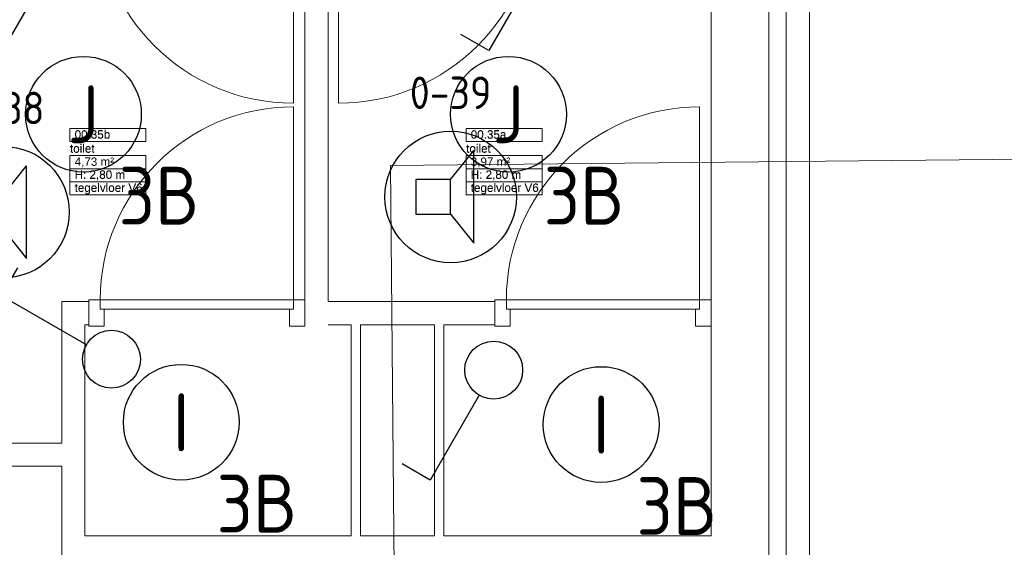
# Model space of a CAD drawing. Header units: millimetres. Extents: x -39149 to 267781, y -2340 to 58540.
# Tile 73 of 244: x 14814 to 19067, y 33425 to 35704. Entities that reach past the tile are written whole.
import ezdxf
from ezdxf.enums import TextEntityAlignment as Align

# ---------------------------------------------------------------- set-up
doc = ezdxf.new("R2010")
doc.units = ezdxf.units.MM
doc.header["$LTSCALE"] = 100
doc.header["$MEASUREMENT"] = 0
doc.linetypes.add('B0304', pattern=[120, 100, -10, 0, -10])
doc.linetypes.add('B0703', pattern=[93.740001, 62.5, -31.240001])
for name, color, linetype in [('00  Bestaand', 7, 'Continuous'), ('00  Bestaand Deuren', 7, 'Continuous'), ('00  Bestaande kolommen', 7, 'Continuous'), ('24 Trappen', 7, 'Continuous'), ('A Lijn doorsnede', 7, 'Continuous'), ('EL6311--_LICHT_BINNEN', 3, 'Continuous'), ('EL6421--_GELUID', 3, 'Continuous'), ('handhaven - AL$1A---_ALGEMEEN', 8, 'Continuous'), ('Z Ruimteoppervlak', 7, 'Continuous'), ('Z Ruimteoppervlak Zone label', 7, 'Continuous'), ('Z Ruimteoppervlak Zone tekst', 7, 'Continuous')]:
    doc.layers.add(name, color=color, linetype=linetype)
doc.styles.add('buro-012', font='isocp.shx', dxfattribs={"height": 120})
doc.styles.add('BURO-018', font='isocp.shx', dxfattribs={"height": 180})
doc.styles.add('BURO-025', font='isocp.shx', dxfattribs={"height": 250})
doc.styles.add('GENERATED_STYLE_1', font='arial.ttf')
doc.styles.add('GENERATED_STYLE_2', font='swiss.ttf')
doc.styles.get("Standard").update_dxf_attribs({"font": 'txt', "bigfont": 'BIGFONT.SHX'})

# ---------------------------------------------------------------- blocks, each defined once
blk = doc.blocks.new('toilet_00.35a_16_7', base_point=(16906.4, 35092.2))
at = {"layer": 'Z Ruimteoppervlak Zone label', "color": 8, "linetype": 'Continuous', "lineweight": 0}
for p, q in [((16742.4, 35233.6), (17070.5, 35233.6)), ((16742.4, 35177), (16742.4, 35233.6)), ((17070.5, 35233.6), (17070.5, 35177)), ((17070.5, 35177), (16742.4, 35177)), ((16742.4, 35116.7), (17070.5, 35116.7)), ((16742.4, 35060.1), (16742.4, 35116.7)), ((17070.5, 35116.7), (17070.5, 35060.1)), ((17070.5, 35060.1), (16742.4, 35060.1)), ((16742.4, 35060.1), (17070.5, 35060.1)), ((16742.4, 35003.5), (16742.4, 35060.1)), ((17070.5, 35060.1), (17070.5, 35003.5)), ((17070.5, 35003.5), (16742.4, 35003.5)), ((16742.4, 35003.5), (17070.5, 35003.5)), ((16742.4, 34947), (16742.4, 35003.5)), ((17070.5, 35003.5), (17070.5, 34947)), ((17070.5, 34947), (16742.4, 34947))]:
    blk.add_line(p, q, dxfattribs=at)
at = {"linetype": 'Continuous', "lineweight": 0, "flags": 1}
for tag in ['ROOM_AREA', 'ROOM_PERIM', 'ROOM_WALLS_SURF', 'ROOM_DOORS_SURF', 'ROOM_WINDS_SURF', 'ROOM_BASELEV', 'ROOM_NET_AREA', 'ROOM_REDUCED_AREA', 'ROOM_CALC_AREA', 'ROOM_VOLUME']:
    blk.add_attdef(tag, text='', height=2000, dxfattribs=at).set_placement((16906.4, 34520.7), align=Align.BOTTOM_LEFT)
at = {"layer": 'Z Ruimteoppervlak Zone tekst', "color": 2, "lineweight": 0, "insert": (16762.3, 35108.5), "char_height": 36, "attachment_point": 1, "style": 'GENERATED_STYLE_1'}
blk.add_mtext('{3,97 m²}', dxfattribs=at)
at = {"layer": 'Z Ruimteoppervlak Zone tekst', "color": 2, "lineweight": 0}
for tag, style, p in [('ROOM_NUMBER', 'GENERATED_STYLE_1', (16762.3, 35178.7)), ('ROOM_NAME', 'GENERATED_STYLE_2', (16742.4, 35118)), ('ROOM_HEIGHT', 'GENERATED_STYLE_1', (16762.3, 35005.2)), ('BASEC', 'GENERATED_STYLE_1', (16762.3, 34948.7))]:
    blk.add_attdef(tag, text='', height=36, dxfattribs=dict(at, style=style)).set_placement(p, align=Align.BOTTOM_LEFT)
blk = doc.blocks.new('toilet_00.35b_17_7', base_point=(15195.6, 35092.2))
at = {"layer": 'Z Ruimteoppervlak Zone label', "color": 8, "linetype": 'Continuous', "lineweight": 0}
for p, q in [((15031.5, 35233.6), (15359.7, 35233.6)), ((15031.5, 35177), (15031.5, 35233.6)), ((15359.7, 35233.6), (15359.7, 35177)), ((15359.7, 35177), (15031.5, 35177)), ((15031.5, 35116.7), (15359.7, 35116.7)), ((15031.5, 35060.1), (15031.5, 35116.7)), ((15359.7, 35116.7), (15359.7, 35060.1)), ((15359.7, 35060.1), (15031.5, 35060.1)), ((15031.5, 35060.1), (15359.7, 35060.1)), ((15031.5, 35003.5), (15031.5, 35060.1)), ((15359.7, 35060.1), (15359.7, 35003.5)), ((15359.7, 35003.5), (15031.5, 35003.5)), ((15031.5, 35003.5), (15359.7, 35003.5)), ((15031.5, 34947), (15031.5, 35003.5)), ((15359.7, 35003.5), (15359.7, 34947)), ((15359.7, 34947), (15031.5, 34947))]:
    blk.add_line(p, q, dxfattribs=at)
at = {"linetype": 'Continuous', "lineweight": 0, "flags": 1}
for tag in ['ROOM_AREA', 'ROOM_PERIM', 'ROOM_WALLS_SURF', 'ROOM_DOORS_SURF', 'ROOM_WINDS_SURF', 'ROOM_BASELEV', 'ROOM_NET_AREA', 'ROOM_REDUCED_AREA', 'ROOM_CALC_AREA', 'ROOM_VOLUME']:
    blk.add_attdef(tag, text='', height=2000, dxfattribs=at).set_placement((15195.6, 34520.7), align=Align.BOTTOM_LEFT)
at = {"layer": 'Z Ruimteoppervlak Zone tekst', "color": 2, "lineweight": 0, "insert": (15051.5, 35108.5), "char_height": 36, "attachment_point": 1, "style": 'GENERATED_STYLE_1'}
blk.add_mtext('{4,73 m²}', dxfattribs=at)
at = {"layer": 'Z Ruimteoppervlak Zone tekst', "color": 2, "lineweight": 0}
for tag, style, p in [('ROOM_NUMBER', 'GENERATED_STYLE_1', (15051.5, 35178.7)), ('ROOM_NAME', 'GENERATED_STYLE_2', (15031.5, 35118)), ('ROOM_HEIGHT', 'GENERATED_STYLE_1', (15051.5, 35005.2)), ('BASEC', 'GENERATED_STYLE_1', (15051.5, 34948.7))]:
    blk.add_attdef(tag, text='', height=36, dxfattribs=dict(at, style=style)).set_placement(p, align=Align.BOTTOM_LEFT)
blk = doc.blocks.new('Wall_28_7', base_point=(18225.2, 36300))
at = {"layer": '00  Bestaand', "color": 8, "linetype": 'Continuous', "lineweight": 0}
for p, q in [((18125.2, 36375), (18125.2, 36350)), ((18125.2, 36250), (18125.2, 32500)), ((18225.2, 32400), (18225.2, 36225))]:
    blk.add_line(p, q, dxfattribs=at)
blk = doc.blocks.new('Wall_35_7', base_point=(18050.2, 33375))
at = {"layer": '00  Bestaand', "color": 8, "linetype": 'Continuous', "lineweight": 0}
for p, q in [((16246.2, 33475), (15096.2, 33475)), ((16606.2, 33475), (16286.2, 33475)), ((17800.2, 33475), (16646.2, 33475)), ((15096.2, 33375), (17800.2, 33375))]:
    blk.add_line(p, q, dxfattribs=at)
blk = doc.blocks.new('Wall_36_7', base_point=(14996.2, 33775))
at = {"layer": '00  Bestaand', "color": 8, "linetype": 'Continuous', "lineweight": 0}
for p, q in [((14996.2, 33875), (14225.2, 33875)), ((14225.2, 33775), (14996.2, 33775))]:
    blk.add_line(p, q, dxfattribs=at)
blk = doc.blocks.new('D1a bi h 14_11')
at = {"layer": '00  Bestaand Deuren', "color": 8, "linetype": 'Continuous', "lineweight": 0}
for p, q in [((-425, 0), (-425, 850)), ((-475, 0), (-408, 0)), ((-475, 0), (-475, -114)), ((-425, 0), (425, 0)), ((-425, -40), (-425, 0)), ((408, 0), (475, 0)), ((425, 0), (425, -40)), ((475, -114), (475, 0)), ((-475, -7), (-475, -107)), ((425, -40), (-425, -40)), ((-408, -40), (-408, -114)), ((408, -40), (408, -114)), ((475, -7), (475, -107)), ((475, -7), (475, -107)), ((-475, -114), (-408, -114)), ((408, -114), (475, -114))]:
    blk.add_line(p, q, dxfattribs=at)
blk.add_arc((-425, 0), 850, 0, 90, dxfattribs=at)
blk = doc.blocks.new('D1a bi h 14_12')
at = {"layer": '00  Bestaand Deuren', "color": 8, "linetype": 'Continuous', "lineweight": 0}
for p, q in [((-425, 0), (-425, 850)), ((-475, 0), (-408, 0)), ((-475, 0), (-475, -114)), ((-425, 0), (425, 0)), ((-425, -40), (-425, 0)), ((408, 0), (475, 0)), ((425, 0), (425, -40)), ((475, -114), (475, 0)), ((-475, -7), (-475, -107)), ((425, -40), (-425, -40)), ((-408, -40), (-408, -114)), ((408, -40), (408, -114)), ((475, -7), (475, -107)), ((475, -7), (475, -107)), ((-475, -114), (-408, -114)), ((408, -114), (475, -114))]:
    blk.add_line(p, q, dxfattribs=at)
blk.add_arc((-425, 0), 850, 0, 90, dxfattribs=at)
blk = doc.blocks.new('Wall_40_7', base_point=(14225.2, 36300))
at = {"layer": '00  Bestaand', "color": 8, "linetype": 'Continuous', "lineweight": 0}
for p, q in [((15096.2, 36300), (13975.2, 36300)), ((15096.2, 36200), (15096.2, 36300)), ((15096.2, 36200), (15096.2, 36300)), ((16046.2, 36200), (16046.2, 36300)), ((16141.2, 36300), (16046.2, 36300)), ((16141.2, 36200), (16141.2, 36300)), ((17091.2, 36200), (17091.2, 36300)), ((17091.2, 36200), (17091.2, 36300)), ((17800.2, 36300), (17091.2, 36300)), ((17800.2, 36200), (17800.2, 36300)), ((14225.2, 36200), (15096.2, 36200)), ((17091.2, 36200), (17800.2, 36200))]:
    blk.add_line(p, q, dxfattribs=at)
at = {"layer": '00  Bestaand Deuren', "color": 1, "linetype": 'Continuous', "lineweight": 0, "zscale": 1000, "rotation": 180}
blk.add_blockref('D1a bi h 14_12', (15571.2, 36193), dxfattribs=at)
at = {"layer": '00  Bestaand Deuren', "color": 1, "linetype": 'Continuous', "lineweight": 0, "xscale": -1, "zscale": 1000, "rotation": 180}
blk.add_blockref('D1a bi h 14_11', (16616.2, 36193), dxfattribs=at)
blk = doc.blocks.new('Wall_46_7', base_point=(18050.2, 36300))
at = {"layer": '00  Bestaande kolommen', "color": 8, "linetype": 'Continuous', "lineweight": 0}
for p, q in [((17800.2, 36350), (17800.2, 34486.535179)), ((18050.2, 32575), (18050.2, 36250)), ((17800.2, 34386.535179), (17800.2, 33475)), ((17800.2, 33375), (17800.2, 32575)), ((17800.2, 32575), (18050.2, 32575))]:
    blk.add_line(p, q, dxfattribs=at)
blk = doc.blocks.new('Wall_92_7', base_point=(14996.2, 32575))
at = {"layer": '00  Bestaand', "color": 8, "linetype": 'Continuous', "lineweight": 0}
for p, q in [((14996.2, 34486.535179), (14996.2, 33875)), ((15096.2, 33475), (15096.2, 34386.535179)), ((14996.2, 33775), (14996.2, 32675)), ((15096.2, 32575), (15096.2, 33375))]:
    blk.add_line(p, q, dxfattribs=at)
blk = doc.blocks.new('Wall_93_7', base_point=(16046.2, 34386.535179))
at = {"layer": '00  Bestaand', "color": 8, "linetype": 'Continuous', "lineweight": 0}
for p, q in [((16046.2, 36200), (16046.2, 34486.535179)), ((16146.2, 34486.535179), (16146.2, 36200))]:
    blk.add_line(p, q, dxfattribs=at)
blk = doc.blocks.new('D1a bi h 14_23')
at = {"layer": '00  Bestaand Deuren', "color": 8, "linetype": 'Continuous', "lineweight": 0}
for p, q in [((-417, 0), (-417, 834)), ((-467, 0), (-400, 0)), ((-467, 0), (-467, -114)), ((-417, 0), (417, 0)), ((-417, -40), (-417, 0)), ((400, 0), (467, 0)), ((417, 0), (417, -40)), ((467, -114), (467, 0)), ((-467, -7), (-467, -107)), ((417, -40), (-417, -40)), ((-400, -40), (-400, -114)), ((400, -40), (400, -114)), ((467, -7), (467, -107)), ((467, -7), (467, -107)), ((-467, -114), (-400, -114)), ((400, -114), (467, -114))]:
    blk.add_line(p, q, dxfattribs=at)
blk.add_arc((-417, 0), 834, 0, 90, dxfattribs=at)
blk = doc.blocks.new('Wall_94_7', base_point=(14996.2, 34486.5))
at = {"layer": '00  Bestaand', "color": 8, "linetype": 'Continuous', "lineweight": 0}
for p, q in [((15112.2, 34486.5), (14996.2, 34486.5)), ((15112.2, 34486.5), (15112.2, 34386.5)), ((15112.2, 34486.5), (15112.2, 34386.5)), ((16046.2, 34486.5), (16046.2, 34386.5)), ((16866.2, 34486.5), (16146.2, 34486.5)), ((16866.2, 34486.5), (16866.2, 34386.5)), ((16866.2, 34486.5), (16866.2, 34386.5)), ((17800.2, 34486.5), (17800.2, 34386.5)), ((15096.2, 34386.5), (15112.2, 34386.5)), ((16146.2, 34386.5), (16246.2, 34386.5)), ((16286.2, 34386.5), (16606.2, 34386.5)), ((16646.2, 34386.5), (16866.2, 34386.5))]:
    blk.add_line(p, q, dxfattribs=at)
at = {"layer": '00  Bestaand Deuren', "color": 1, "linetype": 'Continuous', "lineweight": 0, "xscale": -1, "zscale": 1000}
for p in [(15579.2, 34493.5), (17333.2, 34493.5)]:
    blk.add_blockref('D1a bi h 14_23', p, dxfattribs=at)
blk = doc.blocks.new('Wall_105_7', base_point=(16246.2, 33375))
at = {"layer": '00  Bestaand', "color": 8, "linetype": 'Continuous', "lineweight": 0}
for p, q in [((16246.2, 34386.5), (16246.2, 33475)), ((16286.2, 33475), (16286.2, 34386.5))]:
    blk.add_line(p, q, dxfattribs=at)
blk = doc.blocks.new('Wall_106_7', base_point=(16646.2, 33375))
at = {"layer": '00  Bestaand', "color": 8, "linetype": 'Continuous', "lineweight": 0}
for p, q in [((16606.2, 34386.5), (16606.2, 33475)), ((16646.2, 33475), (16646.2, 34386.5))]:
    blk.add_line(p, q, dxfattribs=at)
blk = doc.blocks.new('201123_trap bg-v1')
at = {"layer": '24 Trappen', "color": 8, "linetype": 'Continuous', "lineweight": 0}
blk.add_arc((25211.5, 24000.1), 10649.9, 105.69634, 130.89449, dxfattribs=at)
at = {"layer": '24 Trappen', "color": 8, "linetype": 'B0703', "lineweight": 0}
blk.add_arc((25211.5, 24000.1), 10599.9, 105.65299, 130.89455, dxfattribs=at)
blk = doc.blocks.new('Cutting Plane_1_7', base_point=(25550.9, 14373.3))
at = {"layer": 'A Lijn doorsnede', "color": 8, "linetype": 'B0304', "lineweight": 0}
for p, q in [((16415, 35073.7), (25226.1, 35160.5)), ((16619.8, 14285.3), (16415, 35073.7))]:
    blk.add_line(p, q, dxfattribs=at)
blk = doc.blocks.new('toilet_00.35a_16_8', base_point=(16906.4, 35092.2))
at = {"layer": 'Z Ruimteoppervlak Zone label', "color": 8, "linetype": 'Continuous', "lineweight": 0}
for p, q in [((16742.4, 35233.6), (17070.5, 35233.6)), ((16742.4, 35177), (16742.4, 35233.6)), ((17070.5, 35233.6), (17070.5, 35177)), ((17070.5, 35177), (16742.4, 35177)), ((16742.4, 35116.7), (17070.5, 35116.7)), ((16742.4, 35060.1), (16742.4, 35116.7)), ((17070.5, 35116.7), (17070.5, 35060.1)), ((17070.5, 35060.1), (16742.4, 35060.1)), ((16742.4, 35060.1), (17070.5, 35060.1)), ((16742.4, 35003.5), (16742.4, 35060.1)), ((17070.5, 35060.1), (17070.5, 35003.5)), ((17070.5, 35003.5), (16742.4, 35003.5)), ((16742.4, 35003.5), (17070.5, 35003.5)), ((16742.4, 34947), (16742.4, 35003.5)), ((17070.5, 35003.5), (17070.5, 34947)), ((17070.5, 34947), (16742.4, 34947))]:
    blk.add_line(p, q, dxfattribs=at)
blk = doc.blocks.new('toilet_00.35b_17_8', base_point=(15195.6, 35092.2))
at = {"layer": 'Z Ruimteoppervlak Zone label', "color": 8, "linetype": 'Continuous', "lineweight": 0}
for p, q in [((15031.5, 35233.6), (15359.7, 35233.6)), ((15031.5, 35177), (15031.5, 35233.6)), ((15359.7, 35233.6), (15359.7, 35177)), ((15359.7, 35177), (15031.5, 35177)), ((15031.5, 35116.7), (15359.7, 35116.7)), ((15031.5, 35060.1), (15031.5, 35116.7)), ((15359.7, 35116.7), (15359.7, 35060.1)), ((15359.7, 35060.1), (15031.5, 35060.1)), ((15031.5, 35060.1), (15359.7, 35060.1)), ((15031.5, 35003.5), (15031.5, 35060.1)), ((15359.7, 35060.1), (15359.7, 35003.5)), ((15359.7, 35003.5), (15031.5, 35003.5)), ((15031.5, 35003.5), (15359.7, 35003.5)), ((15031.5, 34947), (15031.5, 35003.5)), ((15359.7, 35003.5), (15359.7, 34947)), ((15359.7, 34947), (15031.5, 34947))]:
    blk.add_line(p, q, dxfattribs=at)
blk = doc.blocks.new('1114A1')
at = {"color": 0, "linetype": 'Continuous'}
for p, q in [((0.625, 3.333), (2.742, 7)), ((2.742, 7), (3.955, 6.3))]:
    blk.add_line(p, q, dxfattribs=at)
blk.add_circle((0, 2.25), 1.25, dxfattribs=at)
at = {"color": 0, "linetype": 'Continuous', "style": 'BURO-018'}
blk.add_attdef('SWITCHCODE', text='', height=1.8, dxfattribs=at).set_placement((3.356, 9), align=Align.MIDDLE)
at = {"color": 0, "linetype": 'Continuous', "style": 'BURO-018', "flags": 1}
blk.add_attdef('ARTICLECODE', text='', height=1.8, dxfattribs=at).set_placement((0, 0), align=Align.MIDDLE)
blk = doc.blocks.new('1115B3A')
at = {"layer": 'handhaven - AL$1A---_ALGEMEEN', "color": 0, "linetype": 'Continuous'}
blk.add_circle((0, 0), 2.5, dxfattribs=at)
at = {"layer": 'handhaven - AL$1A---_ALGEMEEN', "color": 0, "linetype": 'Continuous', "style": 'BURO-018'}
for tag, p in [('CIRCUIT', (0, 5)), ('PANEL', (0, 5)), ('SUBCIRCUIT', (4.5, 5)), ('LIGHTFIXTURECODE', (0, 0)), ('SWITCHCODE', (4.5, -1))]:
    blk.add_attdef(tag, text='', height=1.8, dxfattribs=at).set_placement(p, align=Align.MIDDLE)
blk = doc.blocks.new('E00497')
at = {"color": 0}
for p, q in [((0, 0.75), (1, 2)), ((1, -2), (1, 2)), ((0, 0.75), (-1.5, 0.75)), ((0, -0.75), (0, 0.75)), ((-1.5, -0.75), (0, -0.75)), ((0, -0.75), (1, -2))]:
    blk.add_line(p, q, dxfattribs=at)
blk.add_line((-1.5, 0.75), (-1.5, -0.75))
blk.add_circle((0, 0), 2.841, dxfattribs=at)
at = {"color": 0, "linetype": 'Continuous', "style": 'BURO-018'}
blk.add_attdef('TEXT1', text='', height=1.8, dxfattribs=at).set_placement((0, 4.5), align=Align.MIDDLE)
at = {"color": 0, "linetype": 'Continuous', "style": 'BURO-018', "flags": 1}
blk.add_attdef('ARTICLECODE', text='', height=1.8, dxfattribs=at).set_placement((0, 0), align=Align.MIDDLE)

msp = doc.modelspace()

# ---------------------------------------------------------------- linework, layer by layer
at = {"layer": '00  Bestaand', "color": 8, "linetype": 'B0703', "lineweight": 0}
msp.add_line((35674.9, 35560), (18225.2, 35560), dxfattribs=at)

# ---------------------------------------------------------------- block references
at = {"layer": '00  Bestaand', "color": 1, "lineweight": 0}
for name, p in [('Wall_28_7', (18225.2, 36300)), ('Wall_40_7', (14225.2, 36300)), ('Wall_93_7', (16046.2, 34386.5)), ('Wall_94_7', (14996.2, 34486.5)), ('Wall_92_7', (14996.2, 32575)), ('Wall_105_7', (16246.2, 33375)), ('Wall_106_7', (16646.2, 33375)), ('Wall_36_7', (14996.2, 33775)), ('Wall_35_7', (18050.2, 33375))]:
    msp.add_blockref(name, p, dxfattribs=at)
at = {"layer": '00  Bestaande kolommen', "color": 1, "lineweight": 0}
msp.add_blockref('Wall_46_7', (18050.2, 36300), dxfattribs=at)
at = {"layer": '24 Trappen', "color": 1, "linetype": 'Continuous', "lineweight": 0, "zscale": 1000}
msp.add_blockref('201123_trap bg-v1', (-6.1, 49.6), dxfattribs=at)
msp.add_blockref('201123_trap bg-v1', (-6.1, 49.6), dxfattribs=at)
at = {"layer": 'A Lijn doorsnede', "color": 3, "lineweight": 0}
msp.add_blockref('Cutting Plane_1_7', (25550.9, 14373.3), dxfattribs=at)
at = {"layer": 'EL6311--_LICHT_BINNEN', "linetype": 'Continuous', "xscale": 100, "yscale": 100, "zscale": 100}
for p, rotation in [((15013.7, 36270.3), 180), ((17114.5, 36270.3), 180), ((15435.6, 34237.1), 90), ((16861.3, 34415.3), 180)]:
    msp.add_blockref('1114A1', p, dxfattribs=dict(at, rotation=rotation))
at = {"layer": 'EL6311--_LICHT_BINNEN', "linetype": 'Continuous'}
ref = msp.add_blockref('1115B3A', (15089.5, 35295.1), dxfattribs=dict(at, xscale=100, yscale=100, zscale=100))
ref.add_attrib('CIRCUIT', '3B', dxfattribs={"layer": '0', "linetype": 'ByBlock', "height": 250, "style": 'BURO-025'}).set_placement((15416.3, 34944), align=Align.MIDDLE)
ref.add_attrib('LIGHTFIXTURECODE', 'J', dxfattribs={"layer": '0', "linetype": 'ByBlock', "height": 250, "style": 'BURO-025'}).set_placement((15089.5, 35295.1), align=Align.MIDDLE)
ref = msp.add_blockref('1115B3A', (16925.1, 35295.1), dxfattribs=dict(at, xscale=100, yscale=100, zscale=100))
ref.add_attrib('CIRCUIT', '3B', dxfattribs={"layer": '0', "linetype": 'ByBlock', "height": 250, "style": 'BURO-025'}).set_placement((17251.9, 34944), align=Align.MIDDLE)
ref.add_attrib('LIGHTFIXTURECODE', 'J', dxfattribs={"layer": '0', "linetype": 'ByBlock', "height": 250, "style": 'BURO-025'}).set_placement((16925.1, 35295.1), align=Align.MIDDLE)
ref = msp.add_blockref('1115B3A', (15512.1, 33965), dxfattribs=dict(at, xscale=100, yscale=100, zscale=100))
ref.add_attrib('CIRCUIT', '3B', dxfattribs={"layer": '0', "linetype": 'ByBlock', "height": 250, "style": 'BURO-025'}).set_placement((15838.9, 33613.9), align=Align.MIDDLE)
ref.add_attrib('LIGHTFIXTURECODE', 'I', dxfattribs={"layer": '0', "linetype": 'ByBlock', "height": 250, "style": 'BURO-025'}).set_placement((15512.1, 33965), align=Align.MIDDLE)
ref = msp.add_blockref('1115B3A', (17325.7, 33955), dxfattribs=dict(at, xscale=100, yscale=100, zscale=100))
ref.add_attrib('CIRCUIT', '3B', dxfattribs={"layer": '0', "linetype": 'ByBlock', "height": 250, "style": 'BURO-025'}).set_placement((17652.5, 33603.9), align=Align.MIDDLE)
ref.add_attrib('LIGHTFIXTURECODE', 'I', dxfattribs={"layer": '0', "linetype": 'ByBlock', "height": 250, "style": 'BURO-025'}).set_placement((17325.7, 33955), align=Align.MIDDLE)
at = {"layer": 'EL6421--_GELUID', "linetype": 'Continuous'}
ref = msp.add_blockref('E00497', (16675.4, 34938.2), dxfattribs=dict(at, xscale=100, yscale=100, zscale=100))
ref.add_attrib('TEXT1', '0-39', dxfattribs={"layer": '0', "color": 1, "linetype": 'ByBlock', "height": 140, "style": 'buro-012'}).set_placement((16675.4, 35388.2), align=Align.MIDDLE)
ref = msp.add_blockref('E00497', (14743.9, 34872.4), dxfattribs=dict(at, xscale=100, yscale=100, zscale=100))
ref.add_attrib('TEXT1', '0-38', dxfattribs={"layer": '0', "color": 1, "linetype": 'ByBlock', "height": 140, "style": 'buro-012'}).set_placement((14743.9, 35322.4), align=Align.MIDDLE)
at = {"layer": 'Z Ruimteoppervlak', "color": 2, "linetype": 'Continuous', "lineweight": 0}
ref = msp.add_blockref('toilet_00.35b_17_7', (15195.6, 35092.2), dxfattribs=at)
ref.add_attrib('ROOM_NAME', 'toilet', dxfattribs={"layer": 'Z Ruimteoppervlak Zone tekst', "color": 2, "linetype": 'Continuous', "lineweight": 0, "height": 36, "style": 'GENERATED_STYLE_2'}).set_placement((15031.5, 35118), align=Align.BOTTOM_LEFT)
ref.add_attrib('ROOM_NUMBER', '00.35b', dxfattribs={"layer": 'Z Ruimteoppervlak Zone tekst', "color": 2, "linetype": 'Continuous', "lineweight": 0, "height": 36, "style": 'GENERATED_STYLE_1'}).set_placement((15051.5, 35178.7), align=Align.BOTTOM_LEFT)
ref.add_attrib('ROOM_HEIGHT', 'H: 2,80 m', dxfattribs={"layer": 'Z Ruimteoppervlak Zone tekst', "color": 2, "linetype": 'Continuous', "lineweight": 0, "height": 36, "style": 'GENERATED_STYLE_1'}).set_placement((15051.5, 35005.2), align=Align.BOTTOM_LEFT)
ref.add_attrib('BASEC', 'tegelvloer V6', dxfattribs={"layer": 'Z Ruimteoppervlak Zone tekst', "color": 2, "linetype": 'Continuous', "lineweight": 0, "height": 36, "style": 'GENERATED_STYLE_1'}).set_placement((15051.5, 34948.7), align=Align.BOTTOM_LEFT)
ref = msp.add_blockref('toilet_00.35b_17_8', (15195.6, 35092.2), dxfattribs=at)
ref.add_attrib('ROOM_NAME', 'toilet', (15031.5, 35130), dxfattribs={"layer": 'Z Ruimteoppervlak Zone tekst', "color": 2, "linetype": 'Continuous', "lineweight": 0, "height": 36, "style": 'GENERATED_STYLE_2'})
ref.add_attrib('ROOM_NUMBER', '00.35b', (15051.5, 35190.6), dxfattribs={"layer": 'Z Ruimteoppervlak Zone tekst', "color": 2, "linetype": 'Continuous', "lineweight": 0, "height": 36, "style": 'GENERATED_STYLE_1'})
ref.add_attrib('ROOM_HEIGHT', 'H: 2,80 m', (15051.5, 35017.1), dxfattribs={"layer": 'Z Ruimteoppervlak Zone tekst', "color": 2, "linetype": 'Continuous', "lineweight": 0, "height": 36, "style": 'GENERATED_STYLE_1'})
ref.add_attrib('BASEC', 'tegelvloer V6', (15051.5, 34960.5), dxfattribs={"layer": 'Z Ruimteoppervlak Zone tekst', "color": 2, "linetype": 'Continuous', "lineweight": 0, "height": 36, "style": 'GENERATED_STYLE_1'})
ref = msp.add_blockref('toilet_00.35a_16_7', (16906.4, 35092.2), dxfattribs=at)
ref.add_attrib('ROOM_NAME', 'toilet', dxfattribs={"layer": 'Z Ruimteoppervlak Zone tekst', "color": 2, "linetype": 'Continuous', "lineweight": 0, "height": 36, "style": 'GENERATED_STYLE_2'}).set_placement((16742.4, 35118), align=Align.BOTTOM_LEFT)
ref.add_attrib('ROOM_NUMBER', '00.35a', dxfattribs={"layer": 'Z Ruimteoppervlak Zone tekst', "color": 2, "linetype": 'Continuous', "lineweight": 0, "height": 36, "style": 'GENERATED_STYLE_1'}).set_placement((16762.3, 35178.7), align=Align.BOTTOM_LEFT)
ref.add_attrib('ROOM_HEIGHT', 'H: 2,80 m', dxfattribs={"layer": 'Z Ruimteoppervlak Zone tekst', "color": 2, "linetype": 'Continuous', "lineweight": 0, "height": 36, "style": 'GENERATED_STYLE_1'}).set_placement((16762.3, 35005.2), align=Align.BOTTOM_LEFT)
ref.add_attrib('BASEC', 'tegelvloer V6', dxfattribs={"layer": 'Z Ruimteoppervlak Zone tekst', "color": 2, "linetype": 'Continuous', "lineweight": 0, "height": 36, "style": 'GENERATED_STYLE_1'}).set_placement((16762.3, 34948.7), align=Align.BOTTOM_LEFT)
ref = msp.add_blockref('toilet_00.35a_16_8', (16906.4, 35092.2), dxfattribs=at)
ref.add_attrib('ROOM_NAME', 'toilet', (16742.4, 35130), dxfattribs={"layer": 'Z Ruimteoppervlak Zone tekst', "color": 2, "linetype": 'Continuous', "lineweight": 0, "height": 36, "style": 'GENERATED_STYLE_2'})
ref.add_attrib('ROOM_NUMBER', '00.35a', (16762.4, 35190.6), dxfattribs={"layer": 'Z Ruimteoppervlak Zone tekst', "color": 2, "linetype": 'Continuous', "lineweight": 0, "height": 36, "style": 'GENERATED_STYLE_1'})
ref.add_attrib('ROOM_HEIGHT', 'H: 2,80 m', (16762.4, 35017.1), dxfattribs={"layer": 'Z Ruimteoppervlak Zone tekst', "color": 2, "linetype": 'Continuous', "lineweight": 0, "height": 36, "style": 'GENERATED_STYLE_1'})
ref.add_attrib('BASEC', 'tegelvloer V6', (16762.4, 34960.5), dxfattribs={"layer": 'Z Ruimteoppervlak Zone tekst', "color": 2, "linetype": 'Continuous', "lineweight": 0, "height": 36, "style": 'GENERATED_STYLE_1'})

doc.saveas('drawing.dxf')
